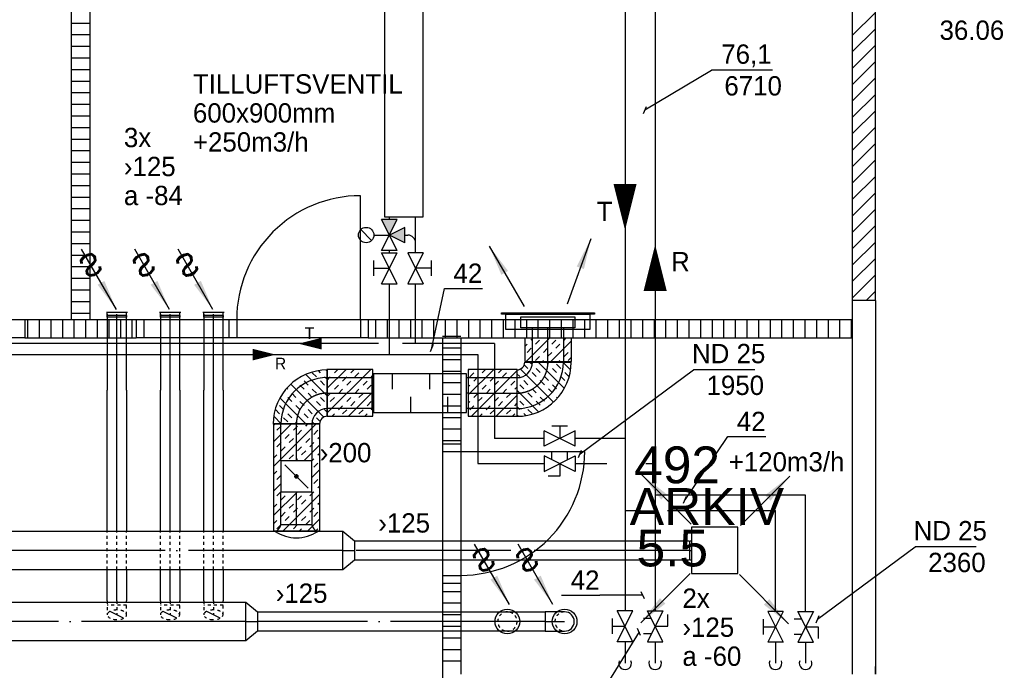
# Model space of a CAD drawing. Header units: millimetres. Extents: x 0 to 83130, y 0 to 53088.
# Tile 43 of 105: x 35672 to 42038, y 14039 to 18247. Entities that reach past the tile are written whole.
import ezdxf
from ezdxf.enums import TextEntityAlignment as Align

# ---------------------------------------------------------------- set-up
doc = ezdxf.new("R2010")
doc.units = ezdxf.units.MM
doc.header["$LTSCALE"] = 50
doc.header["$MEASUREMENT"] = 0
doc.header["$PDMODE"] = 1
for name, pattern in [('2V-CENT', [23, 20, -1.5, 0, -1.5]), ('V-GOMD', [0.8, 0.4, -0.4]), ('V-KU', [2, 1, 1]), ('V-V', [2, 1, 1])]:
    doc.linetypes.add(name, pattern=pattern)
doc.layers.get('0').update_dxf_attribs({"linetype": 'CONTINUOUS'})
for name, color, linetype in [('20604A200D001$0$832 Rominfo', 7, 'CONTINUOUS'), ('20604A200D001$0$A12-HEL4', 251, 'CONTINUOUS'), ('20604A200D001$0$A24-HEL1', 251, 'CONTINUOUS'), ('20604A200D001$0$A24-HEL2', 251, 'CONTINUOUS'), ('20604A200D001$0$A24-HEL3', 251, 'CONTINUOUS'), ('20604A200D001$0$A24-SKR1', 251, 'CONTINUOUS'), ('V060-', 3, 'CONTINUOUS'), ('V061-', 1, 'CONTINUOUS'), ('V070-', 3, 'CONTINUOUS'), ('V071-', 1, 'CONTINUOUS'), ('V110', 1, 'CONTINUOUS'), ('V110-', 6, 'CONTINUOUS'), ('V111-', 1, 'CONTINUOUS'), ('xref', 7, 'CONTINUOUS')]:
    doc.layers.add(name, color=color, linetype=linetype)
doc.styles.add('20604A200D001$0$Arial', font='arial.ttf', dxfattribs={"height": 238.125})
doc.styles.add('FISO', font='fiso')
doc.styles.add('ISO', font='ISO')
doc.styles.add('SIMPLEX', font='SIMPLEX')

# ---------------------------------------------------------------- blocks, each defined once
blk = doc.blocks.new('CCDIMF_250X125X75', base_point=(3095.5, 30301.1))
at = {"color": 0, "linetype": 'ByBlock'}
blk.add_line((3058, 30301.1), (3133, 30301.1), dxfattribs=at)
blk = doc.blocks.new('KCDIMF_250X125X75', base_point=(3095.5, 30301.1))
at = {"color": 0, "linetype": 'ByBlock'}
for p, q in [((3058, 30176.1), (3058, 30426.1)), ((3058, 30426.1), (3133, 30363.6)), ((3133, 30363.6), (3133, 30238.6)), ((3133, 30238.6), (3058, 30176.1))]:
    blk.add_line(p, q, dxfattribs=at)
blk = doc.blocks.new('3CDIMF_250X125X75', base_point=(3095.5, 30301.1))
for p in [(3058, 30301.1), (3133, 30301.1)]:
    blk.add_point(p)
at = {"color": 0, "linetype": 'ByBlock'}
blk.add_blockref('KCDIMF_250X125X75', (3095.5, 30301.1), dxfattribs=at)
at = {"color": 1, "linetype": '2V-CENT'}
blk.add_blockref('CCDIMF_250X125X75', (3095.5, 30301.1), dxfattribs=at)
at = {"style": 'SIMPLEX', "flags": 3}
blk.add_attdef('0', (3095.5, 30301.1), '', height=1, dxfattribs=at)
blk = doc.blocks.new('V420', base_point=(455, 404.5))
blk.add_line((455, 404.5), (464, 404.5))
blk.add_solid([(455, 404.5), (459, 405), (459, 404)])
blk = doc.blocks.new('V422', base_point=(16230, 22585))
blk.add_blockref('V420', (16230, 22585))
at = {"style": 'SIMPLEX'}
blk.add_text('s', height=4, rotation=90, dxfattribs=at).set_placement((16238, 22585), align=Align.CENTER)
blk = doc.blocks.new('VAGG_P', base_point=(16250.5, 22586.5))
for p, q in [((16250, 22587.5), (16251, 22587.5)), ((16250, 22587.5), (16250, 22586.5)), ((16251, 22587.5), (16251, 22586.5))]:
    blk.add_line(p, q)
at = {"color": 6}
blk.add_line((16249.95, 22586.5), (16251.05, 22586.5), dxfattribs=at)
blk = doc.blocks.new('C3A', base_point=(16246, 22590.5))
at = {"color": 0, "linetype": 'ByBlock'}
blk.add_line((16247, 22590.5), (16246, 22590.5), dxfattribs=at)
blk = doc.blocks.new('K3A', base_point=(16246, 22590.5))
at = {"color": 0, "linetype": 'ByBlock'}
for p, q in [((16246, 22591), (16247, 22591)), ((16247, 22591), (16247, 22590)), ((16247, 22590), (16246, 22590))]:
    blk.add_line(p, q, dxfattribs=at)
blk = doc.blocks.new('33A', base_point=(16246, 22590.5))
blk.add_point((16247, 22590.5))
at = {"color": 0, "linetype": 'ByBlock'}
blk.add_blockref('K3A', (16246, 22590.5), dxfattribs=at)
at = {"color": 1, "linetype": '2V-CENT'}
blk.add_blockref('C3A', (16246, 22590.5), dxfattribs=at)
at = {"style": 'SIMPLEX', "flags": 3}
blk.add_attdef('0', (16246, 22590.5), '', height=1, dxfattribs=at)
blk = doc.blocks.new('FLCG30', base_point=(8, 3))
at = {"color": 1, "linetype": 'V-GOMD'}
blk.add_line((7.833, 2.654), (8.167, 3.346), dxfattribs=at)
blk = doc.blocks.new('V421', base_point=(455.5, 404.5))
at = {"rotation": 180}
blk.add_blockref('V420', (464.5, 404.5), dxfattribs=at)
blk = doc.blocks.new('CBOJ90_PB', base_point=(86107, 31352))
at = {"color": 0, "linetype": 'ByBlock'}
blk.add_arc((86106, 31353), 1, 270, 360, dxfattribs=at)
blk = doc.blocks.new('KBOJ90_PB', base_point=(86107, 31352))
at = {"color": 0, "linetype": 'ByBlock'}
for p, q in [((86106.5, 31353), (86107.5, 31353)), ((86106, 31352.5), (86106, 31351.5))]:
    blk.add_line(p, q, dxfattribs=at)
for radius in [1.5, 0.5]:
    blk.add_arc((86106, 31353), radius, 270, 360, dxfattribs=at)
blk = doc.blocks.new('3BOJ90_PB', base_point=(86107, 31352))
for p in [(86107, 31353), (86106, 31352)]:
    blk.add_point(p)
at = {"color": 1, "linetype": '2V-CENT'}
blk.add_blockref('CBOJ90_PB', (86107, 31352), dxfattribs=at)
at = {"color": 0, "linetype": 'ByBlock'}
blk.add_blockref('KBOJ90_PB', (86107, 31352), dxfattribs=at)
at = {"style": 'ISO', "flags": 3}
blk.add_attdef('0', (86107, 31352), '', height=1, dxfattribs=at)
blk = doc.blocks.new('KSP_P', base_point=(16239.5, 22597.5))
at = {"color": 0, "linetype": 'ByBlock'}
for p, q in [((16240, 22598), (16239, 22598)), ((16239, 22598), (16239, 22597)), ((16240, 22597), (16240, 22598)), ((16239, 22597), (16240, 22597))]:
    blk.add_line(p, q, dxfattribs=at)
blk = doc.blocks.new('2SP_P', base_point=(16239.5, 22597.5))
for p in [(16239, 22597.5), (16240, 22597.5)]:
    blk.add_point(p)
at = {"color": 0, "linetype": 'ByBlock'}
blk.add_blockref('KSP_P', (16239.5, 22597.5), dxfattribs=at)
at = {"style": 'SIMPLEX', "flags": 3}
blk.add_attdef('0', (16239.5, 22597.5), '', height=1, dxfattribs=at)
blk = doc.blocks.new('SPJALL', base_point=(16229, 22594))
at = {"color": 1}
blk.add_line((16228.625, 22593.625), (16229.375, 22594.375), dxfattribs=at)
at = {"color": 1, "const_width": 0.075}
blk.add_lwpolyline([(16229, 22594.0375, -1), (16229, 22593.9625, -1), (16229, 22594.0375, -1)], format="xyb", dxfattribs=at)
blk = doc.blocks.new('LD_P')
for p, q in [((-0.5, 0.5), (-0.5, -0.5)), ((0.5, 0.5), (-0.5, 0.5)), ((0.5, -0.5), (0.5, 0.5)), ((-0.5, -0.5), (0.5, -0.5))]:
    blk.add_line(p, q)
at = {"color": 1}
for p, q in [((-0.3, 0.5), (-0.3, 0.1)), ((0.1, 0.5), (0.1, 0.1)), ((-0.1, -0.5), (-0.1, -0.1)), ((0.3, -0.5), (0.3, -0.1))]:
    blk.add_line(p, q, dxfattribs=at)
blk = doc.blocks.new('CBOJ90_NB', base_point=(86107.402, 31352.24))
at = {"color": 0, "linetype": 'ByBlock'}
blk.add_line((86106.402, 31352.24), (86107.402, 31352.24), dxfattribs=at)
blk = doc.blocks.new('CIRC_P', base_point=(16254, 22587))
blk.add_circle((16254, 22587), 0.5)
blk = doc.blocks.new('TAK_P', base_point=(16247.5, 22586.5))
for p, q in [((16248, 22587), (16247, 22587)), ((16247, 22587), (16247, 22586)), ((16248, 22586), (16248, 22587)), ((16247, 22586), (16248, 22586))]:
    blk.add_line(p, q)
blk = doc.blocks.new('*X128')
at = {"color": 0}
for p, q in [((2187.4, 46416.9), (2237.8, 46467.3)), ((2187.4, 46257.8), (2356.8, 46427.2)), ((2253.9, 46430.4), (2280.4, 46456.9)), ((2280.4, 46403.9), (2306.9, 46430.4)), ((2386.5, 46403.9), (2389.4, 46406.8)), ((2200.9, 46377.4), (2227.4, 46403.9)), ((2227.4, 46350.8), (2253.9, 46377.4)), ((2232.1, 46143.4), (2445.7, 46357.1)), ((2333.5, 46350.8), (2360, 46377.4)), ((2360, 46324.3), (2386.5, 46350.8)), ((2413, 46377.4), (2419, 46383.4)), ((2187.4, 46310.9), (2200.9, 46324.3)), ((2280.4, 46297.8), (2306.9, 46324.3)), ((2306.9, 46271.3), (2333.5, 46297.8)), ((2413, 46271.3), (2439.5, 46297.8)), ((2466, 46324.3), (2469.6, 46327.9)), ((2187.4, 46204.8), (2200.9, 46218.3)), ((2227.4, 46244.8), (2253.9, 46271.3)), ((2253.9, 46218.3), (2280.4, 46244.8)), ((2360, 46218.3), (2386.5, 46244.8)), ((2368.7, 46120.9), (2508.3, 46260.6)), ((2386.5, 46191.8), (2413, 46218.3)), ((2439.5, 46244.8), (2466, 46271.3)), ((2492.6, 46191.8), (2519.1, 46218.3)), ((2203.8, 46168.2), (2227.4, 46191.8)), ((2306.9, 46165.2), (2333.5, 46191.8)), ((2333.5, 46138.7), (2360, 46165.2)), ((2439.5, 46138.7), (2466, 46165.2)), ((2519.1, 46165.2), (2532.6, 46178.8)), ((2262.6, 46120.9), (2280.4, 46138.7)), ((2474.8, 46120.9), (2492.6, 46138.7)), ((2527.8, 46120.9), (2537.3, 46130.4))]:
    blk.add_line(p, q, dxfattribs=at)
blk = doc.blocks.new('*X192')
at = {"color": 0}
for p, q in [((37313.8, 15358.1), (37588.7, 15633.1)), ((37313.8, 15517.2), (37429.6, 15633.1)), ((37313.8, 15623.3), (37323.6, 15633.1)), ((37335.2, 15591.7), (37361.8, 15618.2)), ((37441.3, 15591.7), (37467.8, 15618.2)), ((37520.9, 15618.2), (37535.7, 15633.1)), ((37388.3, 15538.7), (37414.8, 15565.2)), ((37414.8, 15512.2), (37441.3, 15538.7)), ((37467.8, 15565.2), (37494.3, 15591.7)), ((37520.9, 15512.2), (37547.4, 15538.7)), ((37573.9, 15565.2), (37600.4, 15591.7)), ((37600.4, 15538.7), (37611.6, 15549.8)), ((37335.2, 15485.6), (37361.8, 15512.2)), ((37361.8, 15459.1), (37388.3, 15485.6)), ((37467.8, 15459.1), (37494.3, 15485.6)), ((37508, 15393.2), (37611.6, 15496.8)), ((37547.4, 15485.6), (37573.9, 15512.2)), ((37313.8, 15411.1), (37335.2, 15432.6)), ((37414.8, 15406.1), (37441.3, 15432.6)), ((37454.9, 15393.2), (37467.8, 15406.1)), ((37494.3, 15432.6), (37520.9, 15459.1)), ((37561, 15393.2), (37573.9, 15406.1)), ((37600.4, 15432.6), (37611.6, 15443.8)), ((37573.9, 15353.1), (37600.4, 15379.6)), ((37313.8, 15305.1), (37335.2, 15326.5)), ((37335.2, 15273.5), (37361, 15299.3)), ((37561, 15287.1), (37611.6, 15337.7)), ((37313.8, 15199), (37361, 15246.2)), ((37573.9, 15247), (37600.4, 15273.5)), ((37600.4, 15220.5), (37611.6, 15231.6)), ((37313.8, 15039.9), (37467.1, 15193.2)), ((37335.2, 15167.4), (37361, 15193.2)), ((37361.8, 15140.9), (37388.3, 15167.4)), ((37374.9, 14941.9), (37611.6, 15178.6)), ((37467.8, 15140.9), (37494.3, 15167.4)), ((37547.4, 15167.4), (37573.9, 15194)), ((37313.8, 15092.9), (37335.2, 15114.4)), ((37414.8, 15087.9), (37441.3, 15114.4)), ((37441.3, 15061.4), (37467.8, 15087.9)), ((37494.3, 15114.4), (37520.9, 15140.9)), ((37547.4, 15061.4), (37573.9, 15087.9)), ((37600.4, 15114.4), (37611.6, 15125.6)), ((37361.8, 15034.9), (37388.3, 15061.4)), ((37388.3, 15008.3), (37414.8, 15034.9)), ((37494.3, 15008.3), (37520.9, 15034.9)), ((37573.9, 15034.9), (37600.4, 15061.4)), ((37313.8, 14986.9), (37335.2, 15008.3)), ((37335.2, 14955.3), (37361.8, 14981.8)), ((37441.3, 14955.3), (37467.8, 14981.8)), ((37520.9, 14981.8), (37547.4, 15008.3)), ((37534, 14941.9), (37611.6, 15019.5)), ((37480.9, 14941.9), (37494.3, 14955.3)), ((37587, 14941.9), (37600.4, 14955.3))]:
    blk.add_line(p, q, dxfattribs=at)
blk = doc.blocks.new('*X193')
at = {"color": 0}
for p, q in [((37657.9, 15702.2), (37939.3, 15983.6)), ((37657.9, 15861.3), (37780.2, 15983.6)), ((37706.5, 15962.9), (37727.2, 15983.6)), ((37812.5, 15962.9), (37833.2, 15983.6)), ((38571.1, 15979), (38575.7, 15983.6)), ((38571.1, 15819.9), (38734.8, 15983.6)), ((38592.9, 15682.7), (38888.7, 15978.5)), ((38661.1, 15962.9), (38681.8, 15983.6)), ((38767.1, 15962.9), (38787.8, 15983.6)), ((37657.9, 15914.3), (37680, 15936.4)), ((37759.5, 15909.9), (37786, 15936.4)), ((37839.1, 15936.4), (37865.6, 15962.9)), ((37945.1, 15936.4), (37955.7, 15947)), ((38581.5, 15936.4), (38608, 15962.9)), ((38608, 15909.9), (38634.5, 15936.4)), ((38714.1, 15909.9), (38740.6, 15936.4)), ((38793.6, 15936.4), (38820.2, 15962.9)), ((37706.5, 15856.9), (37733, 15883.4)), ((37733, 15830.4), (37759.5, 15856.9)), ((37786, 15883.4), (37812.5, 15909.9)), ((37839.1, 15830.4), (37865.6, 15856.9)), ((37892.1, 15883.4), (37918.6, 15909.9)), ((37918.6, 15856.9), (37945.1, 15883.4)), ((38571.1, 15873), (38581.5, 15883.4)), ((38661.1, 15856.9), (38687.6, 15883.4)), ((38687.6, 15830.4), (38714.1, 15856.9)), ((38740.6, 15883.4), (38767.1, 15909.9)), ((38793.6, 15830.4), (38820.2, 15856.9)), ((38846.7, 15883.4), (38873.2, 15909.9)), ((38873.2, 15856.9), (38888.7, 15872.4)), ((37657.9, 15808.3), (37680, 15830.4)), ((37680, 15777.3), (37706.5, 15803.8)), ((37786, 15777.3), (37812.5, 15803.8)), ((37797.4, 15682.7), (37955.7, 15840.9)), ((37865.6, 15803.8), (37892.1, 15830.4)), ((38608, 15803.8), (38634.5, 15830.4)), ((38634.5, 15777.3), (38661.1, 15803.8)), ((38740.6, 15777.3), (38767.1, 15803.8)), ((38752, 15682.7), (38888.7, 15819.4)), ((38820.2, 15803.8), (38846.7, 15830.4)), ((37733, 15724.3), (37759.5, 15750.8)), ((37759.5, 15697.8), (37786, 15724.3)), ((37812.5, 15750.8), (37839.1, 15777.3)), ((37865.6, 15697.8), (37892.1, 15724.3)), ((37918.6, 15750.8), (37945.1, 15777.3)), ((37945.1, 15724.3), (37955.7, 15734.8)), ((38571.1, 15766.9), (38581.5, 15777.3)), ((38581.5, 15724.3), (38608, 15750.8)), ((38687.6, 15724.3), (38714.1, 15750.8)), ((38714.1, 15697.8), (38740.6, 15724.3)), ((38767.1, 15750.8), (38793.6, 15777.3)), ((38820.2, 15697.8), (38846.7, 15724.3)), ((38873.2, 15750.8), (38888.7, 15766.3)), ((37691.4, 15682.7), (37706.5, 15697.8)), ((37903.5, 15682.7), (37918.6, 15697.8)), ((38646, 15682.7), (38661.1, 15697.8)), ((38858.1, 15682.7), (38873.2, 15697.8))]:
    blk.add_line(p, q, dxfattribs=at)
blk = doc.blocks.new('*X194')
at = {"color": 0}
for p, q in [((38937.4, 16186.2), (38937.5, 16186.4)), ((38945.8, 16035.5), (39096.6, 16186.4)), ((38979.3, 16175.1), (38990.5, 16186.4)), ((39005.8, 16148.6), (39032.3, 16175.1)), ((39104.9, 16035.5), (39239.1, 16169.8)), ((39111.8, 16148.6), (39138.4, 16175.1)), ((39191.4, 16175.1), (39202.7, 16186.4)), ((38937.4, 16133.2), (38952.7, 16148.6)), ((38952.7, 16095.5), (38979.3, 16122)), ((39058.8, 16095.5), (39085.3, 16122)), ((39138.4, 16122), (39164.9, 16148.6)), ((39005.8, 16042.5), (39032.3, 16069)), ((39051.9, 16035.5), (39058.8, 16042.5)), ((39085.3, 16069), (39111.8, 16095.5)), ((39157.9, 16035.5), (39164.9, 16042.5)), ((39191.4, 16069), (39217.9, 16095.5)), ((39217.9, 16042.5), (39239.1, 16063.7))]:
    blk.add_line(p, q, dxfattribs=at)
blk = doc.blocks.new('20604A200D001')
at = {"layer": '20604A200D001$0$A12-HEL4', "color": 7}
for points in [[(56674.5, 14100.5), (56524.5, 14100.5)], [(56524.5, 14100.5), (56524.5, 11683)], [(56674.5, 14100.5), (56674.5, 11683)], [(56674.5, 11683), (56674.5, 11733)]]:
    blk.add_lwpolyline(points, dxfattribs=at)
at = {"layer": '20604A200D001$0$A24-HEL1', "color": 7}
for points in [[(53344.5, 13978), (53344.5, 14778)], [(50274.5, 13978), (51174.5, 13978)], [(51894.5, 13978), (52494.5, 13978)], [(51944.5, 13978), (51944.5, 13858)], [(52494.5, 13978), (53394.5, 13978)], [(52494.5, 13978), (52494.5, 13858)], [(52544.5, 13978), (52544.5, 13858)], [(53344.5, 13978), (53344.5, 13858)], [(51174.5, 13858), (50274.5, 13858)], [(52494.5, 13858), (51894.5, 13858)], [(53394.5, 13858), (52494.5, 13858)], [(53874.5, 13173), (53874.5, 12273)], [(53874.5, 13123), (53994.5, 13123)], [(53994.5, 13173), (53994.5, 12273)], [(53994.5, 13123), (54794.5, 13123)], [(53874.5, 12323), (53994.5, 12323)]]:
    blk.add_lwpolyline(points, dxfattribs=at)
for centre, start, end in [((53344.5, 13978), 90, 180.00009), ((53994.5, 13123), 270, 0.00016)]:
    blk.add_arc(centre, 800, start, end, dxfattribs=at)
at = {"layer": '20604A200D001$0$A24-HEL2', "color": 7}
for points in [[(51474.5, 18408), (51474.5, 13978)], [(51594.5, 18408), (51594.5, 13978)], [(51174.5, 13978), (51174.5, 13858)], [(51174.5, 13978), (51894.5, 13978)], [(51894.5, 13978), (51894.5, 13858)], [(53394.5, 13978), (53394.5, 13858)], [(53394.5, 13978), (56524.5, 13978)], [(51174.5, 13858), (51894.5, 13858)], [(53394.5, 13858), (56524.5, 13858)], [(53874.5, 13858), (53874.5, 13173)], [(53994.5, 13858), (53994.5, 13173)], [(53874.5, 13173), (53994.5, 13173)], [(53874.5, 12273), (53994.5, 12273)], [(53874.5, 12273), (53874.5, 11563)], [(53994.5, 12273), (53994.5, 11683)]]:
    blk.add_lwpolyline(points, dxfattribs=at)
at = {"layer": '20604A200D001$0$A24-HEL3', "color": 7}
for points in [[(56524.5, 15990.5), (56524.5, 14100.5)], [(56674.5, 14100.5), (56674.5, 15990.5)]]:
    blk.add_lwpolyline(points, dxfattribs=at)
at = {"layer": '20604A200D001$0$A24-SKR1', "color": 7}
for points in [[(56524.5, 15813.4), (56674.5, 15963.4)], [(51474.5, 15894.4), (51594.5, 15894.4)], [(56524.5, 15707.4), (56674.5, 15857.4)], [(51474.5, 15819.4), (51594.5, 15819.4)], [(51474.5, 15744.4), (51594.5, 15744.4)], [(56524.5, 15601.3), (56674.5, 15751.3)], [(51474.5, 15669.4), (51594.5, 15669.4)], [(56524.5, 15495.3), (56674.5, 15645.3)], [(51474.5, 15594.4), (51594.5, 15594.4)], [(56524.5, 15389.2), (56674.5, 15539.2)], [(51474.5, 15519.4), (51594.5, 15519.4)], [(51474.5, 15444.4), (51594.5, 15444.4)], [(56524.5, 15283.1), (56674.5, 15433.1)], [(51474.5, 15369.4), (51594.5, 15369.4)], [(51474.5, 15294.4), (51594.5, 15294.4)], [(56524.5, 15177.1), (56674.5, 15327.1)], [(51474.5, 15219.4), (51594.5, 15219.4)], [(56524.5, 15071), (56674.5, 15221)], [(51474.5, 15144.4), (51594.5, 15144.4)], [(56524.5, 14964.9), (56674.5, 15114.9)], [(51474.5, 15069.4), (51594.5, 15069.4)], [(51474.5, 14994.4), (51594.5, 14994.4)], [(56524.5, 14858.9), (56674.5, 15008.9)], [(51474.5, 14919.4), (51594.5, 14919.4)], [(56524.5, 14752.8), (56674.5, 14902.8)], [(51474.5, 14844.4), (51594.5, 14844.4)], [(51474.5, 14769.4), (51594.5, 14769.4)], [(56524.5, 14646.7), (56674.5, 14796.7)], [(51474.5, 14694.4), (51594.5, 14694.4)], [(56524.5, 14540.7), (56674.5, 14690.7)], [(51474.5, 14619.4), (51594.5, 14619.4)], [(56524.5, 14434.6), (56674.5, 14584.6)], [(51474.5, 14544.4), (51594.5, 14544.4)], [(51474.5, 14469.4), (51594.5, 14469.4)], [(56524.5, 14328.5), (56674.5, 14478.5)], [(51474.5, 14394.4), (51594.5, 14394.4)], [(56524.5, 14222.5), (56674.5, 14372.5)], [(51474.5, 14319.4), (51594.5, 14319.4)], [(56524.5, 14116.4), (56674.5, 14266.4)], [(51474.5, 14244.4), (51594.5, 14244.4)], [(51474.5, 14169.4), (51594.5, 14169.4)], [(56614.7, 14100.5), (56674.5, 14160.3)], [(51474.5, 14094.4), (51594.5, 14094.4)], [(51474.5, 14019.4), (51594.5, 14019.4)], [(51194.5, 13858), (51194.5, 13978)], [(51269.5, 13858), (51269.5, 13978)], [(51344.5, 13858), (51344.5, 13978)], [(51419.5, 13858), (51419.5, 13978)], [(51494.5, 13858), (51494.5, 13978)], [(51569.5, 13858), (51569.5, 13978)], [(51644.5, 13858), (51644.5, 13978)], [(51719.5, 13858), (51719.5, 13978)], [(51794.5, 13858), (51794.5, 13978)], [(51869.5, 13858), (51869.5, 13978)], [(53444.5, 13858), (53444.5, 13978)], [(53519.5, 13858), (53519.5, 13978)], [(53594.5, 13858), (53594.5, 13978)], [(53669.5, 13858), (53669.5, 13978)], [(53744.5, 13858), (53744.5, 13978)], [(53819.5, 13858), (53819.5, 13978)], [(53894.5, 13858), (53894.5, 13978)], [(53969.5, 13858), (53969.5, 13978)], [(54044.5, 13858), (54044.5, 13978)], [(54119.5, 13858), (54119.5, 13978)], [(54194.5, 13858), (54194.5, 13978)], [(54269.5, 13858), (54269.5, 13978)], [(54344.5, 13858), (54344.5, 13978)], [(54419.5, 13858), (54419.5, 13978)], [(54494.5, 13858), (54494.5, 13978)], [(54569.5, 13858), (54569.5, 13978)], [(54644.5, 13858), (54644.5, 13978)], [(54719.5, 13858), (54719.5, 13978)], [(54794.5, 13858), (54794.5, 13978)], [(54869.5, 13858), (54869.5, 13978)], [(54944.5, 13858), (54944.5, 13978)], [(55019.5, 13858), (55019.5, 13978)], [(55094.5, 13858), (55094.5, 13978)], [(55169.5, 13858), (55169.5, 13978)], [(55244.5, 13858), (55244.5, 13978)], [(55319.5, 13858), (55319.5, 13978)], [(55394.5, 13858), (55394.5, 13978)], [(55469.5, 13858), (55469.5, 13978)], [(55544.5, 13858), (55544.5, 13978)], [(55619.5, 13858), (55619.5, 13978)], [(55694.5, 13858), (55694.5, 13978)], [(55769.5, 13858), (55769.5, 13978)], [(55844.5, 13858), (55844.5, 13978)], [(55919.5, 13858), (55919.5, 13978)], [(55994.5, 13858), (55994.5, 13978)], [(56069.5, 13858), (56069.5, 13978)], [(56144.5, 13858), (56144.5, 13978)], [(56219.5, 13858), (56219.5, 13978)], [(56294.5, 13858), (56294.5, 13978)], [(56369.5, 13858), (56369.5, 13978)], [(56444.5, 13858), (56444.5, 13978)], [(56519.5, 13858), (56519.5, 13978)], [(53874.5, 13869.4), (53994.5, 13869.4)], [(53874.5, 13794.4), (53994.5, 13794.4)], [(53874.5, 13719.4), (53994.5, 13719.4)], [(53874.5, 13644.4), (53994.5, 13644.4)], [(53874.5, 13569.4), (53994.5, 13569.4)], [(53874.5, 13494.4), (53994.5, 13494.4)], [(53874.5, 13419.4), (53994.5, 13419.4)], [(53874.5, 13344.4), (53994.5, 13344.4)], [(53874.5, 13269.4), (53994.5, 13269.4)], [(53874.5, 13194.4), (53994.5, 13194.4)], [(53874.5, 12219.4), (53994.5, 12219.4)], [(53874.5, 12144.4), (53994.5, 12144.4)], [(53874.5, 12069.4), (53994.5, 12069.4)], [(53874.5, 11994.4), (53994.5, 11994.4)], [(53874.5, 11919.4), (53994.5, 11919.4)], [(53874.5, 11844.4), (53994.5, 11844.4)], [(53874.5, 11769.4), (53994.5, 11769.4)]]:
    blk.add_lwpolyline(points, dxfattribs=at)
at = {"layer": '20604A200D001$0$832 Rominfo', "color": 7, "style": '20604A200D001$0$Arial'}
for s, p in [('492', (55114.3, 12918.4)), ('ARKIV', (55085.5, 12649.6)), ('5.5', (55129.8, 12380.8))]:
    blk.add_text(s, height=238.12, dxfattribs=at).set_placement(p)

msp = doc.modelspace()

# ---------------------------------------------------------------- linework, layer by layer
at = {"layer": 'V060-', "linetype": 'Continuous'}
for p, q in [((36238.48, 16341.6), (36238.48, 15850.51)), ((36363.48, 15850.51), (36363.48, 16341.6)), ((36581.51, 16341.6), (36581.51, 15850.51)), ((36706.51, 15850.51), (36706.51, 16341.6)), ((36862.45, 16341.6), (36862.45, 15850.51)), ((36987.45, 15850.51), (36987.45, 16341.6)), ((38987.07, 16042.18), (38987.07, 16255.07)), ((39187.07, 16255.07), (39187.07, 16042.18)), ((38987.07, 16032.26), (38987.07, 16042.18)), ((39187.07, 16042.18), (39187.07, 16032.26)), ((37661.89, 15932), (37950.45, 15932)), ((38570.45, 15932), (38887, 15932)), ((36238.48, 14939.99), (36238.48, 15850.51)), ((36363.48, 15850.51), (36363.48, 14939.99)), ((36581.51, 14939.99), (36581.51, 15850.51)), ((36706.51, 15850.51), (36706.51, 14939.99)), ((36862.45, 14939.99), (36862.45, 15850.51)), ((36987.45, 15850.51), (36987.45, 14939.99)), ((37950.45, 15732), (37661.89, 15732)), ((38887, 15732), (38570.45, 15732)), ((37361, 15393.2), (37361, 15632)), ((37561, 15632), (37561, 15393.2)), ((37361, 14979.43), (37361, 15193.2)), ((37561, 15193.2), (37561, 14979.43)), ((30051, 14939.99), (37762.64, 14939.99)), ((37836, 14877.49), (39997.38, 14877.49)), ((39997.38, 14752.49), (37836, 14752.49)), ((37762.64, 14689.99), (30051, 14689.99)), ((36238.48, 14489.1), (36238.48, 14689.99)), ((36363.48, 14689.99), (36363.48, 14489.1)), ((36581.51, 14489.1), (36581.51, 14689.99)), ((36706.51, 14689.99), (36706.51, 14489.1)), ((36862.45, 14489.1), (36862.45, 14689.99)), ((36987.45, 14689.99), (36987.45, 14489.1)), ((30051, 14480.64), (37072.49, 14480.64)), ((37072.49, 14480.64), (37134.67, 14480.64)), ((37208, 14417.5), (39070.32, 14417.5)), ((39070.32, 14292.5), (37208, 14292.5)), ((37072.49, 14230.64), (30051, 14230.64)), ((37134.67, 14230.64), (37072.49, 14230.64))]:
    msp.add_line(p, q, dxfattribs=at)
at = {"layer": 'V060-', "color": 1, "linetype": '2V-CENT'}
for p, q in [((36300.98, 15850.51), (36300.98, 16341.6)), ((36644.01, 15850.51), (36644.01, 16341.6)), ((36924.95, 15850.51), (36924.95, 16341.6)), ((39087.07, 16042.18), (39087.07, 16255.07)), ((39087.07, 16032.26), (39087.07, 16042.18)), ((36300.98, 14939.99), (36300.98, 15850.51)), ((36644.01, 14939.99), (36644.01, 15850.51)), ((36924.95, 14939.99), (36924.95, 15850.51)), ((37661.89, 15832), (37950.45, 15832)), ((38570.45, 15832), (38887, 15832)), ((37461, 15393.2), (37461, 15632)), ((37461, 14979.43), (37461, 15193.2)), ((37762.64, 14814.99), (30984.53, 14814.99)), ((39997.38, 14814.99), (37836, 14814.99)), ((36300.98, 14489.1), (36300.98, 14689.99)), ((36644.01, 14489.1), (36644.01, 14689.99)), ((36924.95, 14489.1), (36924.95, 14689.99)), ((37072.49, 14355.64), (30996.42, 14355.64)), ((37134.67, 14355.64), (37072.49, 14355.64)), ((39070.32, 14355), (37208, 14355))]:
    msp.add_line(p, q, dxfattribs=at)
at = {"layer": 'V060-', "color": 1, "linetype": 'Continuous'}
for p, q in [((37661, 15682), (37661, 15982)), ((38887, 15982), (38887, 15682)), ((38937, 16032), (39237, 16032)), ((37611, 15632), (37311, 15632))]:
    msp.add_line(p, q, dxfattribs=at)
at = {"layer": 'V060-'}
msp.add_line((37560.99, 14981.25), (37360.99, 14981.25), dxfattribs=at)
at = {"layer": 'V060-', "color": 1, "linetype": 'V-GOMD'}
for p, q in [((36238.48, 14689.99), (36238.48, 14939.99)), ((36300.98, 14689.99), (36300.98, 14939.99)), ((36363.48, 14689.99), (36363.48, 14939.99)), ((36581.51, 14689.99), (36581.51, 14939.99)), ((36644.01, 14689.99), (36644.01, 14939.99)), ((36706.51, 14689.99), (36706.51, 14939.99)), ((36862.45, 14689.99), (36862.45, 14939.99)), ((36924.95, 14689.99), (36924.95, 14939.99)), ((36987.45, 14689.99), (36987.45, 14939.99)), ((36238.37, 14488.73), (36238.37, 14398.5)), ((36363.37, 14461), (36238.37, 14461)), ((36300.87, 14488.73), (36300.87, 14398.5)), ((36363.37, 14398.5), (36363.37, 14488.73)), ((36581.4, 14488.73), (36581.4, 14398.5)), ((36706.4, 14461), (36581.4, 14461)), ((36643.9, 14488.73), (36643.9, 14398.5)), ((36706.4, 14398.5), (36706.4, 14488.73)), ((36862.34, 14488.73), (36862.34, 14398.5)), ((36987.34, 14461), (36862.34, 14461)), ((36924.84, 14488.73), (36924.84, 14398.5)), ((36987.34, 14398.5), (36987.34, 14488.73))]:
    msp.add_line(p, q, dxfattribs=at)
at = {"layer": 'V060-', "linetype": 'ByBlock'}
for p, q in [((39195, 14417.5), (39070, 14417.5)), ((39070, 14417.5), (39070, 14292.5)), ((39070, 14292.5), (39195, 14292.5))]:
    msp.add_line(p, q, dxfattribs=at)
at = {"layer": 'V060-', "color": 1}
for points in [[(38937.35, 16035.55), (39239.11, 16035.55), (39239.11, 16186.35), (38937.35, 16186.35)], [(37657.88, 15682.68), (37955.67, 15682.68), (37955.67, 15983.63), (37657.88, 15983.63)], [(38571.1, 15682.68), (38888.74, 15682.68), (38888.74, 15983.63), (38571.1, 15983.63)], [(37313.77, 14941.89), (37611.56, 14941.89), (37611.56, 15633.07), (37313.77, 15633.07)]]:
    msp.add_lwpolyline(points, close=True, dxfattribs=at)
at = {"layer": 'V060-'}
msp.add_lwpolyline([(37361, 15193.2), (37561, 15193.2), (37561, 15393.2), (37361, 15393.2)], close=True, dxfattribs=at)
at = {"layer": 'V060-', "color": 1, "linetype": 'Continuous'}
for centre, radius, start, end in [((37661, 15632), 350, 90, 180), ((38887, 16032), 50, 270, 360), ((38887, 16032), 350, 270, 360), ((37661, 15632), 50, 90, 180)]:
    msp.add_arc(centre, radius, start, end, dxfattribs=at)
at = {"layer": 'V060-', "color": 1, "linetype": '2V-CENT'}
for centre, start, end in [((38887, 16032), 270, 360), ((37661, 15632), 90, 180)]:
    msp.add_arc(centre, 200, start, end, dxfattribs=at)
at = {"layer": 'V060-'}
for centre, radius, start, end in [((37308.07, 14989.26), 53.53, 286.11008, 351.398322), ((37613.91, 14989.26), 53.53, 188.601678, 253.88992), ((37460.99, 15147.66), 251.18, 236.653556, 303.346444)]:
    msp.add_arc(centre, radius, start, end, dxfattribs=at)
at = {"layer": 'V060-', "color": 1, "linetype": 'V-GOMD'}
for centre, radius, start, end in [((36277.89, 14378.16), 47.44, 116.565051, 140.360728), ((36300.87, 14305.11), 124.64, 90, 101.70092), ((36310.45, 14351.37), 77.4, 63.434949, 78.29908), ((36346.78, 14398.5), 16.59, 0, 39.639272), ((36620.92, 14378.16), 47.44, 116.565051, 140.360728), ((36643.9, 14305.11), 124.64, 90, 101.70092), ((36653.48, 14351.37), 77.4, 63.434949, 78.29908), ((36689.8, 14398.5), 16.59, 0, 39.639272), ((36901.86, 14378.16), 47.44, 116.565051, 140.360728), ((36924.84, 14305.11), 124.64, 90, 101.70092), ((36934.42, 14351.37), 77.4, 63.434949, 78.29908), ((36970.74, 14398.5), 16.59, 0, 39.639272)]:
    msp.add_arc(centre, radius, start, end, dxfattribs=at)
at = {"layer": 'V060-', "color": 1, "linetype": 'ByBlock'}
for centre, radius, start, end in [((36276.75, 14416.55), 44.88, 219.639272, 243.434949), ((36346.78, 14398.5), 16.59, 320.360728, 360), ((36619.77, 14416.55), 44.88, 219.639272, 243.434949), ((36689.8, 14398.5), 16.59, 320.360728, 360), ((36900.71, 14416.55), 44.88, 219.639272, 243.434949), ((36970.74, 14398.5), 16.59, 320.360728, 360), ((36300.87, 14491.89), 124.64, 258.29908, 270), ((36310.45, 14445.63), 77.4, 281.70092, 296.565051), ((36643.9, 14491.89), 124.64, 258.29908, 270), ((36653.48, 14445.63), 77.4, 281.70092, 296.565051), ((36924.84, 14491.89), 124.64, 258.29908, 270), ((36934.42, 14445.63), 77.4, 281.70092, 296.565051)]:
    msp.add_arc(centre, radius, start, end, dxfattribs=at)
at = {"layer": 'V060-', "linetype": 'V-GOMD'}
for centre, start, end in [((38825.02, 14355), 89.99993, 269.99993), ((38825.02, 14355), 269.99993, 449.99993), ((39195, 14355), 89.99993, 269.99993)]:
    msp.add_arc(centre, 62.5, start, end, dxfattribs=at)
at = {"layer": 'V060-', "linetype": 'ByBlock'}
msp.add_arc((39195, 14355), 62.5, 269.99993, 449.99993, dxfattribs=at)
at = {"layer": 'V070-'}
for p, q in [((38786.07, 16351.01), (39388.07, 16351.01)), ((38786.07, 16343.01), (38786.07, 16351.01)), ((39388.07, 16343.01), (38786.07, 16343.01)), ((38815.57, 16343.01), (39358.57, 16343.01)), ((38815.57, 16243.01), (38815.57, 16343.01)), ((38912.07, 16255.07), (38912.07, 16325.07)), ((38912.07, 16325.07), (39262.07, 16325.07)), ((39262.07, 16325.07), (39262.07, 16255.07)), ((39358.57, 16343.01), (39358.57, 16243.01)), ((39388.07, 16351.01), (39388.07, 16343.01)), ((39358.57, 16243.01), (38815.57, 16243.01)), ((39262.07, 16255.07), (38912.07, 16255.07))]:
    msp.add_line(p, q, dxfattribs=at)
at = {"layer": 'V110'}
msp.add_lwpolyline([(38280.19, 16972.9), (38280.19, 20572.9), (38030.19, 20572.9), (38030.19, 16972.9)], close=True, dxfattribs=at)
at = {"layer": 'V110-', "linetype": 'V-KU'}
for p, q in [((39585.64, 19618.3), (39585.64, 14424.37)), ((39780.32, 19618.3), (39780.32, 14424.37)), ((38062.12, 16953.98), (38062.12, 16972.9)), ((38231.42, 16739.44), (38231.42, 16972.9)), ((38062.12, 16739.44), (38062.12, 16753.98)), ((38062.12, 16081.87), (38062.12, 16539.44)), ((38231.42, 16151.87), (38231.42, 16539.44)), ((37992.37, 16151.87), (34699.68, 16151.87)), ((38740.93, 16151.87), (38147.31, 16151.87)), ((38740.93, 16151.87), (38740.93, 15538.95)), ((29440.01, 16081.87), (38634.6, 16081.87)), ((38634.6, 16081.87), (38634.6, 15375.95)), ((39063.29, 15538.95), (38740.93, 15538.95)), ((39585.64, 15538.95), (39263.29, 15538.95)), ((38634.6, 15375.95), (39063.29, 15375.95)), ((39263.29, 15375.95), (39467.53, 15375.95)), ((39720.06, 15375.95), (39780.32, 15375.95)), ((40753.19, 15171.52), (39780.32, 15171.52)), ((40753.19, 14420.51), (40753.19, 15171.52)), ((39585.64, 15072.12), (39684.58, 15072.12)), ((39860.71, 15072.12), (40558.5, 15072.12)), ((40558.5, 14420.51), (40558.5, 15072.12)), ((39585.64, 14224.37), (39585.64, 14084.67)), ((39780.32, 14224.37), (39780.32, 14193.66)), ((39780.32, 14224.37), (39780.32, 14084.67)), ((40558.5, 14220.51), (40558.5, 14084.67)), ((40753.19, 14220.51), (40753.19, 14084.67))]:
    msp.add_line(p, q, dxfattribs=at)
at = {"layer": 'V110-', "color": 1}
for p, q in [((38112.12, 16753.98), (38012.12, 16953.98)), ((38012.12, 16753.98), (38112.12, 16953.98)), ((38112.12, 16953.98), (38012.12, 16953.98)), ((37947.48, 16818.62), (37876.77, 16889.33)), ((38162.12, 16903.98), (38062.12, 16853.98)), ((38162.12, 16803.98), (38162.12, 16903.98)), ((37962.12, 16853.98), (38062.12, 16853.98)), ((38162.12, 16803.98), (38062.12, 16853.98)), ((38112.12, 16753.98), (38012.12, 16753.98)), ((37962.12, 16589.44), (37962.12, 16689.44)), ((38012.12, 16739.44), (38112.12, 16739.44)), ((38112.12, 16539.44), (38012.12, 16739.44)), ((38012.12, 16539.44), (38112.12, 16739.44)), ((38281.42, 16739.44), (38181.42, 16739.44)), ((38181.42, 16739.44), (38281.42, 16539.44)), ((38281.42, 16739.44), (38181.42, 16539.44)), ((38331.42, 16689.44), (38331.42, 16589.44)), ((37962.12, 16639.44), (38062.12, 16639.44)), ((38331.42, 16639.44), (38231.42, 16639.44)), ((38012.12, 16539.44), (38112.12, 16539.44)), ((38181.42, 16539.44), (38281.42, 16539.44)), ((39213.29, 15619.08), (39113.29, 15619.08)), ((39163.29, 15619.08), (39163.29, 15538.95)), ((39263.29, 15588.95), (39063.29, 15488.95)), ((39263.29, 15488.95), (39063.29, 15588.95)), ((39063.29, 15488.95), (39063.29, 15588.95)), ((39263.29, 15488.95), (39263.29, 15588.95)), ((39063.29, 15325.95), (39263.29, 15425.95)), ((39263.29, 15325.95), (39063.29, 15425.95)), ((39063.29, 15425.95), (39063.29, 15325.95)), ((39113.29, 15400.95), (39113.29, 15450.95)), ((39213.29, 15400.95), (39213.29, 15450.95)), ((39263.29, 15425.95), (39263.29, 15325.95)), ((39163.29, 15375.95), (39163.29, 15294.66)), ((39163.29, 15294.66), (39088.29, 15294.66)), ((39635.64, 14424.37), (39535.64, 14424.37)), ((39635.64, 14224.37), (39535.64, 14424.37)), ((39535.64, 14224.37), (39635.64, 14424.37)), ((39730.32, 14424.37), (39830.32, 14424.37)), ((39830.32, 14224.37), (39730.32, 14424.37)), ((39830.32, 14424.37), (39730.32, 14224.37)), ((39861.62, 14324.37), (39861.62, 14399.37)), ((40508.5, 14420.51), (40608.5, 14220.51)), ((40608.5, 14420.51), (40508.5, 14220.51)), ((40608.5, 14420.51), (40508.5, 14420.51)), ((40803.19, 14220.51), (40703.19, 14420.51)), ((40803.19, 14420.51), (40703.19, 14220.51)), ((40703.19, 14420.51), (40803.19, 14420.51)), ((39505.51, 14274.37), (39505.51, 14374.37)), ((39505.51, 14324.37), (39585.64, 14324.37)), ((39755.32, 14374.37), (39705.32, 14374.37)), ((39780.32, 14324.37), (39861.62, 14324.37)), ((40478.37, 14370.51), (40478.37, 14270.51)), ((40728.19, 14370.51), (40678.19, 14370.51)), ((39755.32, 14274.37), (39705.32, 14274.37)), ((40478.37, 14320.51), (40558.5, 14320.51)), ((40728.19, 14270.51), (40678.19, 14270.51)), ((40753.19, 14320.51), (40834.48, 14320.51)), ((40834.48, 14320.51), (40834.48, 14245.51)), ((39635.64, 14224.37), (39535.64, 14224.37)), ((39730.32, 14224.37), (39830.32, 14224.37)), ((40608.5, 14220.51), (40508.5, 14220.51)), ((40703.19, 14220.51), (40803.19, 14220.51))]:
    msp.add_line(p, q, dxfattribs=at)
at = {"layer": 'V110-', "linetype": 'V-V'}
msp.add_line((38162.12, 16853.98), (38181.42, 16853.98), dxfattribs=at)
at = {"layer": 'V110-'}
msp.add_line((39284.69, 15416.38), (39304.89, 15462.12), dxfattribs=at)
for points in [[(39585.64, 16884.91, 0, 150, 0), (39585.64, 17184.91, 150, 150, 0)], [(39780.32, 16792, 0, 150, 0), (39780.32, 16492, 150, 150, 0)], [(37473.68, 16151.84, 0, 75, 0), (37623.68, 16151.84, 75, 75, 0)], [(37327.72, 16080.96, 0, 75, 0), (37177.72, 16080.96, 75, 75, 0)]]:
    msp.add_lwpolyline(points, format="xyseb", dxfattribs=at)
at = {"layer": 'V110-', "color": 1}
msp.add_circle((37912.12, 16853.98), 50, dxfattribs=at)
at = {"layer": 'V110-', "linetype": 'V-V'}
msp.add_arc((38181.42, 16803.98), 50, 0, 90, dxfattribs=at)
at = {"layer": 'V110-', "color": 1}
for centre in [(39585.64, 14084.67), (39780.32, 14084.67), (40558.5, 14084.67), (40753.19, 14084.67)]:
    msp.add_arc(centre, 40.95, 156.98172, 383.01828, dxfattribs=at)
at = {"layer": 'V110-'}
for points in [[(38112.12, 16953.98), (38012.12, 16953.98), (38062.12, 16853.98)], [(38162.12, 16803.98), (38162.12, 16903.98), (38062.12, 16853.98)]]:
    msp.add_solid(points, dxfattribs=at)
at = {"layer": 'V111-'}
for p, q in [((39714.4, 17663.48), (40144.24, 17919.53)), ((40539.28, 17919.53), (40144.24, 17919.53)), ((39704.3, 17640.61), (39724.5, 17686.35)), ((38336.94, 16124.92), (38417.62, 16509.43)), ((38417.62, 16509.43), (38663.94, 16509.43)), ((38326.85, 16102.05), (38347.04, 16147.79)), ((39294.79, 15439.25), (40028.85, 15982.78)), ((40423.89, 15982.78), (40028.85, 15982.78)), ((39973.46, 15142.46), (40249.31, 15550.99)), ((40249.31, 15550.99), (40495.64, 15550.99)), ((39963.36, 15119.59), (39983.56, 15165.33)), ((40830.9, 14370.07), (41461.44, 14837.5)), ((41856.48, 14837.5), (41461.44, 14837.5)), ((39175.41, 14524.71), (39421.73, 14524.71)), ((39700.99, 14524.71), (39421.73, 14524.71)), ((39711.09, 14501.84), (39690.89, 14547.58)), ((40820.8, 14347.2), (40841, 14392.94)), ((39676.48, 14287.26), (39228.06, 13560.83)), ((39686.58, 14264.39), (39666.38, 14310.13))]:
    msp.add_line(p, q, dxfattribs=at)

# ---------------------------------------------------------------- block references
at = {"layer": 'V060-', "color": 1}
for name in ['*X194', '*X193', '*X192']:
    msp.add_blockref(name, (0, 0), dxfattribs=at)
for p, rotation in [((83781.93, 13444.6), 90), ((-7233.93, 18219.4), 270)]:
    msp.add_blockref('*X128', p, dxfattribs=dict(at, rotation=rotation))
at = {"layer": 'V060-', "linetype": 'Continuous'}
for name, p, xscale, yscale, zscale in [('3BOJ90_PB', (39087, 15832), 200, 200, 200), ('33A', (38560.45, 15832), 10, 200.0000000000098, 10)]:
    msp.add_blockref(name, p, dxfattribs=dict(at, xscale=xscale, yscale=yscale, zscale=zscale))
at = {"layer": 'V060-', "linetype": 'Continuous', "yscale": 200.0000000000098}
for name, p, xscale, zscale, rotation in [('3BOJ90_PB', (37461, 15832), 200.0000000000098, 200.0000000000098, 180), ('33A', (37960.45, 15832), 10, 10, 180), ('2SP_P', (37461, 15293.2), 200.0000000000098, 200.0000000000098, 90)]:
    msp.add_blockref(name, p, dxfattribs=dict(at, xscale=xscale, zscale=zscale, rotation=rotation))
at = {"layer": 'V060-', "xscale": 600, "yscale": 250, "zscale": 600}
msp.add_blockref('LD_P', (38260.45, 15832), dxfattribs=at)
at = {"layer": 'V060-', "rotation": 90}
for name, p, xscale, yscale, zscale in [('SPJALL', (37461, 15293.2), 200, 200, 200), ('FLCG30', (36300.87, 14398.5), 125, 125, 125), ('FLCG30', (36643.9, 14398.5), 125, 125, 125), ('FLCG30', (36924.84, 14398.5), 125, 125, 125)]:
    msp.add_blockref(name, p, dxfattribs=dict(at, xscale=xscale, yscale=yscale, zscale=zscale))
at = {"layer": 'V060-', "linetype": 'Continuous'}
for p in [(37799, 14814.99), (37171, 14355)]:
    msp.add_blockref('3CDIMF_250X125X75', p, dxfattribs=at)
at = {"layer": 'V060-', "color": 1, "linetype": '2V-CENT', "xscale": 125, "yscale": 125, "zscale": 125}
msp.add_blockref('CBOJ90_NB', (39195, 14355), dxfattribs=at)
at = {"layer": 'V070-'}
for name, p, xscale, yscale, zscale, rotation in [('V421', (39210.98, 16407.67), 50, 50, 50, 70), ('V422', (36297.67, 16372.07), -50, 50, 50, 300.0000000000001), ('V422', (36640.7, 16372.07), -50, 50, 50, 300.0000000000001), ('V422', (36921.64, 16372.07), -50, 50, 50, 300.0000000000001), ('V421', (38932.67, 16393.01), 50, 50, 50, 120), ('VAGG_P', (36300.98, 16353.34), 125, 20, 125, 180), ('VAGG_P', (36644.01, 16353.34), 125, 20, 125, 180), ('VAGG_P', (36924.95, 16353.34), 125, 20, 125, 180), ('V421', (40013.29, 14984.41), 50, 50, 50, 135), ('V421', (40332, 14976.92), 50, 50, 50, 45), ('TAK_P', (40164.85, 14814.99), 300, 300, 300, 180), ('V422', (38837.85, 14465.69), -50, 50, 50, 300.0000000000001), ('V422', (39118.79, 14465.69), -50, 50, 50, 300.0000000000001), ('V421', (40005.8, 14665.7), 50, 50, 50, 225), ('V421', (40324.51, 14658.21), 50, 50, 50, 315)]:
    msp.add_blockref(name, p, dxfattribs=dict(at, xscale=xscale, yscale=yscale, zscale=zscale, rotation=rotation))
at = {"layer": 'V070-', "linetype": 'Continuous', "xscale": 10, "yscale": 125, "zscale": 10}
for p, rotation in [((36300.98, 16333.34), 270), ((36644.01, 16333.34), 270), ((36924.95, 16333.34), 270), ((40014.85, 14814.99), 180)]:
    msp.add_blockref('33A', p, dxfattribs=dict(at, rotation=rotation))
at = {"layer": 'V070-', "xscale": 160, "yscale": 160, "zscale": 160}
for p in [(38825.02, 14355), (39195, 14355)]:
    msp.add_blockref('CIRC_P', p, dxfattribs=at)
at = {"layer": 'xref'}
msp.add_blockref('20604A200D001', (-15469.5, 2330.58), dxfattribs=at)

# ---------------------------------------------------------------- texts
at = {"layer": 'V061-', "color": 1, "style": 'FISO'}
for s, p in [('36.06', (41618.9, 18116.31)), ('›200', (37611.62, 15384.48)), ('›125', (37990.46, 14930.1)), ('›125', (37327.49, 14475.72))]:
    msp.add_text(s, height=125, dxfattribs=at).set_placement(p)
at = {"layer": 'V071-', "color": 1, "style": 'FISO'}
for s, p in [('TILLUFTSVENTIL', (36792.06, 17768.79)), ('600x900mm', (36792.06, 17581.29)), ('3x', (36345.74, 17422.52)), ('+250m3/h', (36792.06, 17393.79)), ('›125', (36345.74, 17235.02)), ('a -84', (36345.74, 17047.52)), ('+120m3/h', (40255.9, 15325.37)), ('2x', (39956.63, 14443.31)), ('›125', (39956.63, 14255.81)), ('a -60', (39956.63, 14068.31))]:
    msp.add_text(s, height=125, dxfattribs=at).set_placement(p)
at = {"layer": 'V111-', "color": 1, "style": 'FISO'}
for s, height, p in [('76,1', 125, (40207.78, 17961.9)), ('6710', 125, (40227.84, 17756.63)), ('T', 125, (39402.4, 16944.39)), ('R', 125, (39883.42, 16619.53)), ('42', 125, (38476.61, 16544.72)), ('T', 75, (37515.01, 16182.5)), ('ND 25', 125, (40018.7, 16025.15)), ('R', 75, (37322.23, 15985.93)), ('1950', 125, (40112.45, 15819.88)), ('42', 125, (40308.3, 15586.28)), ('ND 25', 125, (41451.29, 14879.87)), ('2360', 125, (41545.04, 14674.6)), ('42', 125, (39234.39, 14560))]:
    msp.add_text(s, height=height, dxfattribs=at).set_placement(p)

doc.saveas('drawing.dxf')
